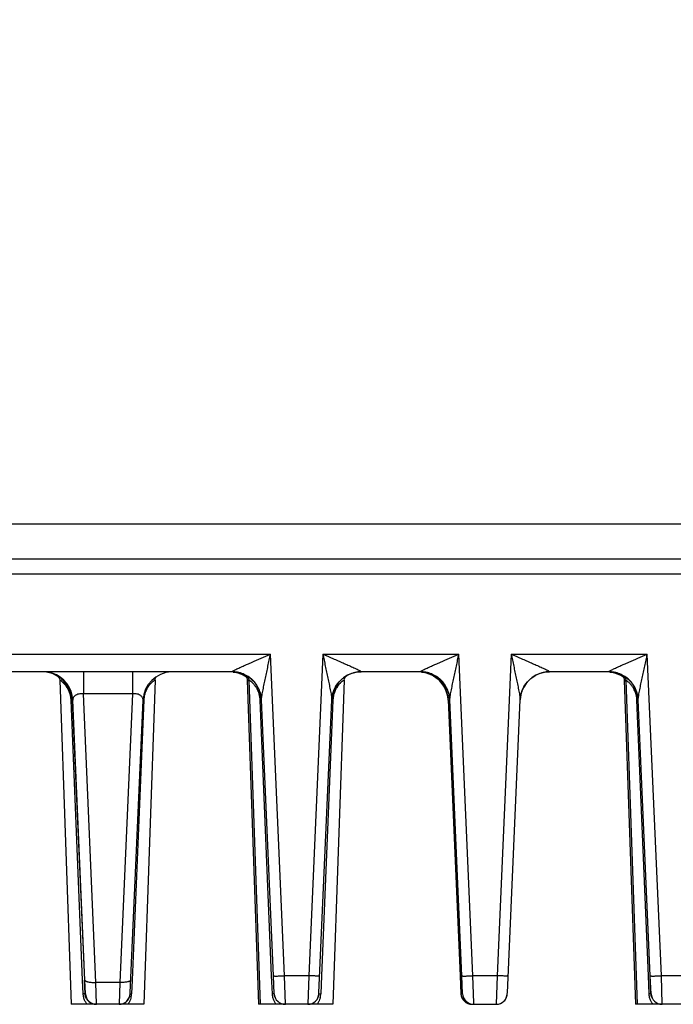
# Model space of a CAD drawing. Header units: inches. Extents: x 0 to 34, y 0 to 22.
# Tile 34 of 71: x 12 to 13.8, y 8.7 to 11.3. Entities that reach past the tile are written whole.
import ezdxf

# ---------------------------------------------------------------- set-up
doc = ezdxf.new("R2010")
doc.units = ezdxf.units.IN
doc.header["$LTSCALE"] = 1.87
doc.header["$MEASUREMENT"] = 0
doc.layers.get('0').update_dxf_attribs({"linetype": 'CONTINUOUS'})
doc.layers.add('DIMENSIONS', color=7, linetype='CONTINUOUS')
doc.styles.get("Standard").update_dxf_attribs({"font": 'txt', "width": 0.8})
doc.dimstyles.new('DIMSTYLE_1', dxfattribs={"dimtxt": 0.125, "dimasz": 0.18, "dimexe": 0.18, "dimexo": 0.0625, "dimgap": 0.09, "dimtad": 0, "dimtih": 1, "dimtoh": 1, "dimdec": 3, "dimzin": 4, "dimdsep": 46, "dimtxsty": 'STANDARD', "dimblk": '_FILLED', "dimblk1": '_FILLED', "dimblk2": '_FILLED', "dimcen": 0.09, "dimadec": 0, "dimazin": 0, "dimtp": 0.01, "dimtm": 0.01, "dimtfac": 1, "dimtdec": 3, "dimtofl": 0, "dimtmove": 0, "dimatfit": 3, "dimldrblk": '_FILLED', "dimfxl": 1, "dimtolj": 1, "dimtzin": 4, "dimarcsym": 0})

# ---------------------------------------------------------------- blocks, each defined once
blk = doc.blocks.new('*D8')
at = {"layer": 'DIMENSIONS', "color": 2, "linetype": 'CONTINUOUS'}
blk.add_line((16.925, 10.5615), (16.925, 12.8755), dxfattribs=at)
at = {"layer": 'DIMENSIONS', "color": 2, "linetype": 'CONTINUOUS', "insert": (16.8625, 12.938), "char_height": 0.125, "width": 1.525, "attachment_point": 1, "rotation": 90, "line_spacing_factor": 0.9}
blk.add_mtext('10.419{\\Ftxt.shx;\\W1.000000;\\H0.125000; }[264.64]', dxfattribs=at)
blk = doc.blocks.new('_FILLED')
at = {"color": 0, "linetype": 'BYBLOCK'}
blk.add_solid([(0, 0), (-1, 0.174), (-1, -0.174)], dxfattribs=at)

msp = doc.modelspace()

# ---------------------------------------------------------------- linework, layer by layer
at = {"color": 7, "linetype": 'CONTINUOUS'}
for p, q in [((16.8159, 9.9691), (6.6112, 9.9691)), ((14.5929, 9.8736), (8.9231, 9.8736)), ((6.6951, 9.834), (16.7488, 9.834)), ((11.2777, 9.6171), (12.6675, 9.6171)), ((12.7055, 8.746), (12.6675, 9.6171)), ((12.8088, 9.6171), (12.7707, 8.746)), ((12.8088, 9.6171), (13.1779, 9.6171)), ((13.2159, 8.746), (13.1779, 9.6171)), ((13.3192, 9.6171), (13.2811, 8.746)), ((13.3192, 9.6171), (13.6883, 9.6171)), ((13.7263, 8.746), (13.6883, 9.6171)), ((12.563, 9.5688), (11.382, 9.5688)), ((12.0901, 9.5582), (12.0883, 9.5592)), ((12.0932, 9.5563), (12.0901, 9.5582)), ((12.0962, 9.5465), (12.1268, 8.6688)), ((12.1607, 9.5688), (12.1606, 9.5095)), ((12.2932, 9.5688), (12.293, 9.5095)), ((12.3545, 9.5465), (12.3238, 8.6688)), ((12.566, 9.5684), (12.5712, 9.5678)), ((12.5712, 9.5678), (12.5787, 9.5662)), ((12.6007, 9.5592), (12.6064, 9.5558)), ((12.6066, 9.5528), (12.6015, 9.5563)), ((12.6045, 9.5465), (12.6351, 8.6688)), ((12.607, 9.5449), (12.6045, 9.5465)), ((12.6086, 9.5465), (12.6392, 8.6688)), ((12.8669, 9.5465), (12.8362, 8.6688)), ((12.8624, 9.5507), (12.8676, 9.5546)), ((12.8703, 9.5555), (12.8727, 9.5575)), ((12.9072, 9.5686), (12.9132, 9.5688)), ((13.0734, 9.5688), (12.9132, 9.5688)), ((13.0764, 9.5684), (13.0816, 9.5678)), ((13.0816, 9.5678), (13.0891, 9.5662)), ((13.1096, 9.5575), (13.1157, 9.5535)), ((13.1263, 9.5442), (13.1309, 9.539)), ((13.3728, 9.5507), (13.378, 9.5546)), ((13.4176, 9.5686), (13.4235, 9.5688)), ((13.5837, 9.5688), (13.4235, 9.5688)), ((13.5867, 9.5684), (13.592, 9.5678)), ((13.592, 9.5678), (13.5994, 9.5662)), ((13.6221, 9.5588), (13.6275, 9.5556)), ((13.6279, 9.5524), (13.6228, 9.556)), ((13.6257, 9.5462), (13.6564, 8.6688)), ((13.6283, 9.5446), (13.6257, 9.5462)), ((13.6299, 9.5462), (13.6605, 8.6688)), ((12.8369, 9.5131), (12.8387, 9.518)), ((12.8463, 9.5328), (12.8497, 9.5375)), ((13.1412, 9.5223), (13.1436, 9.5166)), ((13.1436, 9.5166), (13.1455, 9.5108)), ((13.3473, 9.5131), (13.3491, 9.518)), ((13.3567, 9.5328), (13.3601, 9.5375)), ((12.1287, 9.4923), (12.1269, 9.4922)), ((12.1583, 8.7343), (12.1269, 9.4922)), ((12.1303, 9.4923), (12.1287, 9.4923)), ((12.13, 9.4923), (12.1291, 9.4923)), ((12.13, 9.4923), (12.1631, 8.7345)), ((12.1644, 8.7346), (12.1316, 9.4923)), ((12.293, 9.5095), (12.1606, 9.5095)), ((12.1944, 8.7281), (12.1606, 9.5095)), ((12.293, 9.5095), (12.2586, 8.7281)), ((12.287, 8.7001), (12.3219, 9.4923)), ((12.324, 9.4922), (12.2925, 8.7344)), ((12.3221, 9.4923), (12.324, 9.4922)), ((12.6427, 9.4923), (12.6393, 9.4922)), ((12.6703, 8.7456), (12.6393, 9.4922)), ((12.6755, 8.7458), (12.6429, 9.4933)), ((12.7986, 8.7001), (12.8333, 9.4933)), ((12.8364, 9.4922), (12.8054, 8.7456)), ((12.8333, 9.4933), (12.8334, 9.4944)), ((12.8334, 9.4944), (12.8334, 9.4944)), ((12.8346, 9.4923), (12.8364, 9.4922)), ((13.1484, 9.4944), (13.1484, 9.4944)), ((13.1484, 9.4933), (13.1484, 9.4944)), ((13.1484, 9.4933), (13.1811, 8.7458)), ((13.1484, 9.4933), (13.1828, 8.7075)), ((13.1484, 9.4933), (13.1485, 9.4924)), ((13.1485, 9.4923), (13.1533, 9.4923)), ((13.1859, 8.7458), (13.1533, 9.4933)), ((13.309, 8.7001), (13.3437, 9.4933)), ((13.3437, 9.4933), (13.3437, 9.4944)), ((13.3437, 9.4944), (13.3437, 9.4944)), ((13.6635, 9.4923), (13.6601, 9.4922)), ((13.6911, 8.7456), (13.6601, 9.4922)), ((13.6963, 8.7458), (13.6637, 9.4933)), ((12.6723, 8.6974), (12.6703, 8.7456)), ((12.6774, 8.6975), (12.6753, 8.7458)), ((12.6775, 8.6975), (12.6755, 8.7458)), ((12.7707, 8.746), (12.7055, 8.746)), ((12.7075, 8.6688), (12.7055, 8.746)), ((12.7707, 8.746), (12.7685, 8.6688)), ((12.8054, 8.7456), (12.8034, 8.6974)), ((13.1811, 8.7458), (13.1833, 8.6975)), ((13.1879, 8.6975), (13.1859, 8.7458)), ((13.2811, 8.746), (13.2159, 8.746)), ((13.2178, 8.6726), (13.2159, 8.746)), ((13.2811, 8.746), (13.2789, 8.6688)), ((13.6931, 8.6974), (13.6911, 8.7456)), ((13.6982, 8.6975), (13.6961, 8.7458)), ((13.6983, 8.6975), (13.6963, 8.7458)), ((13.7915, 8.746), (13.7263, 8.746)), ((13.7283, 8.6688), (13.7263, 8.746)), ((12.1599, 8.6974), (12.1583, 8.7343)), ((12.165, 8.6975), (12.1634, 8.7345)), ((12.1659, 8.6975), (12.1644, 8.7346)), ((12.2586, 8.7281), (12.1944, 8.7281)), ((12.1959, 8.6688), (12.1944, 8.7281)), ((12.2586, 8.7281), (12.2569, 8.6688)), ((12.2925, 8.7344), (12.291, 8.6974)), ((12.165, 8.6975), (12.1599, 8.6974)), ((12.165, 8.6975), (12.1659, 8.6975)), ((12.2867, 8.6975), (12.291, 8.6974)), ((12.6774, 8.6975), (12.6723, 8.6974)), ((12.6774, 8.6975), (12.6775, 8.6975)), ((12.7983, 8.6975), (12.8034, 8.6974)), ((13.1828, 8.7075), (13.1832, 8.6984)), ((13.1832, 8.6984), (13.1833, 8.6973)), ((13.1833, 8.6975), (13.1879, 8.6975)), ((13.6982, 8.6975), (13.6931, 8.6974)), ((13.6982, 8.6975), (13.6983, 8.6975)), ((12.195, 8.6688), (12.1268, 8.6688)), ((12.3238, 8.6688), (12.1959, 8.6688)), ((12.2749, 8.6748), (12.2776, 8.6772)), ((12.8362, 8.6688), (12.6351, 8.6688)), ((12.7863, 8.6747), (12.789, 8.677)), ((13.2133, 8.6688), (13.2789, 8.6688)), ((13.2179, 8.6688), (13.2178, 8.6726)), ((13.2966, 8.6747), (13.2994, 8.677)), ((13.8575, 8.6688), (13.6564, 8.6688))]:
    msp.add_line(p, q, dxfattribs=at)
for points in [[(12.0883, 9.5592), (12.0927, 9.5556), (12.0955, 9.5503), (12.0962, 9.5465)], [(12.3545, 9.5465), (12.3551, 9.5503), (12.3577, 9.5552)], [(12.5787, 9.5662), (12.5859, 9.5639), (12.5928, 9.561), (12.5979, 9.5582)], [(12.5966, 9.5592), (12.6002, 9.5565), (12.6029, 9.5526), (12.6044, 9.5477), (12.6045, 9.5465)], [(12.6007, 9.5592), (12.6043, 9.5565), (12.6071, 9.5526), (12.6085, 9.5477), (12.6086, 9.5465)], [(12.6038, 9.5545), (12.6053, 9.5535), (12.6064, 9.5526)], [(12.8497, 9.5375), (12.8535, 9.5421), (12.8577, 9.5465), (12.8624, 9.5507)], [(12.8669, 9.5465), (12.8675, 9.5503), (12.8703, 9.5555)], [(12.8676, 9.5546), (12.8732, 9.5581), (12.8792, 9.5613), (12.8857, 9.564)], [(12.8857, 9.564), (12.8926, 9.5661), (12.8998, 9.5677), (12.9072, 9.5686)], [(13.0891, 9.5662), (13.0963, 9.5639), (13.1031, 9.561), (13.1096, 9.5575)], [(13.1157, 9.5535), (13.1213, 9.549), (13.1263, 9.5442)], [(13.3601, 9.5375), (13.3639, 9.5421), (13.3681, 9.5465), (13.3728, 9.5507)], [(13.378, 9.5546), (13.3836, 9.5581), (13.3896, 9.5613), (13.3961, 9.564)], [(13.3961, 9.564), (13.4029, 9.5661), (13.4101, 9.5677), (13.4176, 9.5686)], [(13.5994, 9.5662), (13.6066, 9.5639), (13.6135, 9.561)], [(13.6135, 9.561), (13.62, 9.5575), (13.6217, 9.5564)], [(13.618, 9.5588), (13.6215, 9.5562), (13.6242, 9.5523), (13.6256, 9.5474), (13.6257, 9.5462)], [(13.6221, 9.5588), (13.6256, 9.5562), (13.6284, 9.5523), (13.6298, 9.5474), (13.6299, 9.5462)], [(13.625, 9.5542), (13.626, 9.5535), (13.6271, 9.5526)], [(12.8387, 9.518), (12.8408, 9.523), (12.8434, 9.5279), (12.8463, 9.5328)], [(13.1309, 9.539), (13.1349, 9.5336), (13.1383, 9.528), (13.1412, 9.5223)], [(13.3491, 9.518), (13.3512, 9.523), (13.3538, 9.5279), (13.3567, 9.5328)], [(12.8334, 9.4946), (12.8335, 9.4958), (12.8338, 9.4992), (12.8345, 9.5036), (12.8356, 9.5082), (12.8369, 9.5131)], [(13.1455, 9.5108), (13.1469, 9.5053), (13.1478, 9.5002), (13.1482, 9.4964), (13.1483, 9.4947), (13.1484, 9.4946)], [(13.3438, 9.4946), (13.3438, 9.4958), (13.3442, 9.4992), (13.3449, 9.5036), (13.3459, 9.5082), (13.3473, 9.5131)], [(12.2836, 8.6852), (12.2849, 8.6881), (12.2858, 8.691), (12.2864, 8.6937), (12.2867, 8.6961), (12.2868, 8.697), (12.2868, 8.6975), (12.2869, 8.6979), (12.287, 8.7001)], [(12.7951, 8.685), (12.7964, 8.6878), (12.7974, 8.6907), (12.798, 8.6935), (12.7983, 8.6959), (12.7984, 8.6969), (12.7985, 8.6974), (12.7985, 8.6979), (12.7986, 8.7001)], [(13.1833, 8.6973), (13.1833, 8.6968), (13.1834, 8.6956), (13.1837, 8.6936), (13.1842, 8.6914), (13.1849, 8.6892), (13.1858, 8.6869)], [(13.3055, 8.685), (13.3068, 8.6878), (13.3077, 8.6907), (13.3084, 8.6935), (13.3087, 8.6959), (13.3088, 8.6969), (13.3088, 8.6974), (13.3089, 8.6979), (13.309, 8.7001)], [(12.2569, 8.6688), (12.2608, 8.6691), (12.2648, 8.6699), (12.2681, 8.671)], [(12.2684, 8.6712), (12.2718, 8.6728), (12.2749, 8.6748)], [(12.2776, 8.6772), (12.28, 8.6797), (12.282, 8.6824), (12.2836, 8.6852)], [(12.7685, 8.6688), (12.7721, 8.6691), (12.7761, 8.6698), (12.7797, 8.671)], [(12.7798, 8.671), (12.7832, 8.6727), (12.7863, 8.6747)], [(12.789, 8.677), (12.7914, 8.6795), (12.7934, 8.6822), (12.7951, 8.685)], [(13.1858, 8.6869), (13.1869, 8.6845), (13.1883, 8.6823), (13.1898, 8.6801), (13.1916, 8.6781), (13.1924, 8.6773)], [(13.2789, 8.6688), (13.2825, 8.6691), (13.2865, 8.6698), (13.2901, 8.671)], [(13.2902, 8.671), (13.2936, 8.6727), (13.2966, 8.6747)], [(13.2994, 8.677), (13.3018, 8.6795), (13.3038, 8.6822), (13.3055, 8.685)]]:
    msp.add_lwpolyline(points, dxfattribs=at)
for centre, radius, start, end in [((12.0487, 9.4885), 0.0803, 72.5382, 81.4707), ((12.0516, 9.4884), 0.0805, 72.545, 83.5078), ((12.0488, 9.4889), 0.0799, 56.3884, 72.5072), ((12.0517, 9.4888), 0.08, 2.5, 72.5), ((12.0506, 9.489), 0.0797, 33.4616, 57.6925), ((12.0485, 9.4885), 0.0804, 37.5431, 50.315), ((12.4018, 9.4888), 0.08, 92.0439, 177.5007), ((12.563, 9.4888), 0.08, 2.4997, 90.0003), ((12.5582, 9.4889), 0.0799, 58.6518, 86.5881), ((12.5583, 9.489), 0.0798, 51.5829, 54.9849), ((12.5568, 9.4793), 0.0912, 56.8805, 57.6714), ((12.5645, 9.4909), 0.0773, 53.0707, 56.9339), ((12.5669, 9.4855), 0.0716, 54.5435, 55.9365), ((12.5634, 9.4902), 0.0784, 47.0212, 52.11), ((12.5611, 9.4876), 0.0819, 43.335, 47.0695), ((12.9131, 9.4889), 0.0799, 92.2458, 160.0066), ((12.9128, 9.4895), 0.0796, 122.3494, 127.2146), ((12.9132, 9.4882), 0.081, 93.4367, 105.2272), ((12.9132, 9.4895), 0.0794, 90.0043, 93.4199), ((13.0734, 9.4888), 0.08, 2.4997, 90.0003), ((13.0686, 9.4889), 0.0799, 19.9933, 86.5881), ((13.4235, 9.4889), 0.0799, 92.2458, 160.0066), ((13.4231, 9.4895), 0.0796, 122.3494, 127.2146), ((13.4236, 9.4882), 0.081, 93.4367, 105.2272), ((13.4235, 9.4895), 0.0794, 90.0043, 93.4199), ((13.5837, 9.4888), 0.08, 2.4997, 90.0003), ((13.579, 9.4889), 0.0799, 58.139, 86.5881), ((13.579, 9.489), 0.0798, 50.9835, 54.984), ((13.5764, 9.4776), 0.0933, 56.62, 57.1948), ((13.585, 9.4904), 0.0778, 53.1277, 56.6831), ((13.5879, 9.486), 0.0712, 54.0031, 55.4234), ((13.5843, 9.4903), 0.0782, 46.6542, 52.1474), ((13.5819, 9.4876), 0.0819, 43.1181, 46.7097), ((12.0488, 9.4888), 0.08, 19.9966, 37.5033), ((12.0502, 9.4887), 0.0802, 18.3227, 33.4707), ((12.5641, 9.4897), 0.0784, 33.4591, 35.3584), ((12.5622, 9.4885), 0.0807, 26.9442, 33.4243), ((12.5633, 9.489), 0.0794, 18.6921, 26.9969), ((12.9117, 9.49), 0.0784, 158.6662, 161.2256), ((12.9119, 9.4892), 0.0789, 158.4206, 160.2743), ((12.9136, 9.4885), 0.0807, 147.8812, 158.4093), ((12.9123, 9.4898), 0.079, 140.1244, 158.6556), ((12.9016, 9.49), 0.0693, 152.3932, 153.6436), ((12.8966, 9.4929), 0.0635, 135.08, 145.1957), ((12.9119, 9.4897), 0.0786, 144.8782, 146.6235), ((13.4221, 9.49), 0.0784, 158.6662, 161.2256), ((13.4227, 9.4898), 0.079, 140.1244, 158.6556), ((13.5848, 9.4897), 0.0784, 33.2094, 35.2702), ((13.5829, 9.4885), 0.0807, 26.7489, 33.1751), ((13.5841, 9.489), 0.0795, 18.6332, 26.7999), ((12.5614, 9.4886), 0.0811, 3.195, 18.1387), ((12.5625, 9.4888), 0.0803, 11.9193, 18.6105), ((12.9135, 9.4888), 0.0803, 160.036, 175.998), ((12.9124, 9.4898), 0.0792, 161.2226, 176.6549), ((12.9063, 9.4893), 0.07, 176.235, 177.5974), ((12.9109, 9.4896), 0.0778, 160.275, 161.7754), ((13.0682, 9.4888), 0.0803, 4.1167, 19.964), ((13.0695, 9.4889), 0.0791, 2.501, 4.1028), ((13.4239, 9.4888), 0.0803, 160.036, 175.998), ((13.4228, 9.4898), 0.0792, 161.2226, 176.6549), ((13.5822, 9.4886), 0.0811, 3.191, 18.0321), ((13.5831, 9.4888), 0.0805, 11.3174, 18.5452), ((12.1959, 8.6988), 0.03, 182.5, 270), ((12.2569, 8.6988), 0.03, 270.0629, 357.4499), ((12.2393, 8.6995), 0.0517, 346.6745, 357.6449), ((12.7075, 8.6988), 0.03, 182.5, 270), ((12.7685, 8.6988), 0.03, 270.0638, 357.4499), ((12.7675, 8.699), 0.0309, 342.0901, 353.6142), ((12.7518, 8.6995), 0.0517, 346.6745, 357.6449), ((13.2133, 8.6988), 0.03, 182.5657, 269.9387), ((13.2179, 8.6988), 0.03, 182.5, 270), ((13.2789, 8.6988), 0.03, 270.0638, 357.4499), ((13.7283, 8.6988), 0.03, 182.5, 270), ((12.195, 8.6989), 0.03, 230.7138, 270.0123), ((12.7068, 8.6986), 0.0294, 197.94, 206.9329), ((12.7077, 8.6992), 0.0304, 227.7725, 230.6966), ((12.7688, 8.6986), 0.0295, 338.9467, 342.0468), ((13.7275, 8.6986), 0.0293, 197.9332, 206.9259), ((13.7284, 8.6992), 0.0305, 227.7548, 230.6576)]:
    msp.add_arc(centre, radius, start, end, dxfattribs=at)
for points, knots in [([(12.5711, 9.5743), (12.5745, 9.576), (12.5818, 9.5794), (12.5931, 9.5845), (12.605, 9.5897), (12.6214, 9.597), (12.6423, 9.6061), (12.6591, 9.6134), (12.6675, 9.6171)], [0, 0, 0, 0, 0.108463, 0.227712, 0.352067, 0.479278, 0.738254, 1, 1, 1, 1]), ([(12.6429, 9.4933), (12.6429, 9.4941), (12.643, 9.4959), (12.6433, 9.4988), (12.6438, 9.502), (12.6446, 9.5067), (12.6457, 9.5129), (12.6472, 9.5205), (12.6487, 9.5283), (12.6503, 9.5361), (12.6519, 9.5441), (12.6542, 9.5548), (12.657, 9.5682), (12.6605, 9.5845), (12.664, 9.6008), (12.6664, 9.6116), (12.6675, 9.6171)], [0, 0, 0, 0, 0.0201, 0.043199, 0.069134, 0.097274, 0.156751, 0.218033, 0.280783, 0.344495, 0.408803, 0.473581, 0.60415, 0.735608, 0.867635, 1, 1, 1, 1]), ([(12.8088, 9.6171), (12.81, 9.6116), (12.8123, 9.6008), (12.8158, 9.5845), (12.8193, 9.5683), (12.8221, 9.5548), (12.8243, 9.5441), (12.826, 9.5362), (12.8276, 9.5283), (12.8291, 9.5205), (12.8306, 9.513), (12.8317, 9.5068), (12.8324, 9.5021), (12.8329, 9.4988), (12.8332, 9.4959), (12.8333, 9.4941), (12.8333, 9.4933)], [0, 0, 0, 0, 0.13237, 0.264398, 0.395856, 0.526416, 0.591197, 0.655506, 0.719176, 0.781937, 0.843335, 0.902399, 0.930464, 0.956951, 0.980946, 1, 1, 1, 1]), ([(12.8088, 9.6171), (12.818, 9.613), (12.8318, 9.607), (12.8502, 9.599), (12.8637, 9.5931), (12.8749, 9.5882), (12.8836, 9.5843), (12.8899, 9.5814), (12.896, 9.5786), (12.9017, 9.576), (12.9061, 9.5738), (12.9092, 9.5722), (12.9105, 9.5714), (12.9112, 9.571)], [0, 0, 0, 0, 0.269264, 0.402822, 0.534951, 0.664692, 0.728147, 0.790192, 0.85014, 0.906901, 0.958426, 0.980942, 1, 1, 1, 1]), ([(13.0815, 9.5743), (13.0849, 9.576), (13.0922, 9.5794), (13.1034, 9.5845), (13.1154, 9.5897), (13.1318, 9.597), (13.1527, 9.6061), (13.1695, 9.6134), (13.1779, 9.6171)], [0, 0, 0, 0, 0.108463, 0.227712, 0.352067, 0.479278, 0.738254, 1, 1, 1, 1]), ([(13.1533, 9.4933), (13.1532, 9.4941), (13.1533, 9.4959), (13.1537, 9.4988), (13.1542, 9.502), (13.155, 9.5067), (13.1561, 9.5129), (13.1575, 9.5205), (13.1591, 9.5283), (13.1607, 9.5361), (13.1623, 9.5441), (13.1646, 9.5548), (13.1674, 9.5682), (13.1709, 9.5845), (13.1744, 9.6008), (13.1767, 9.6116), (13.1779, 9.6171)], [0, 0, 0, 0, 0.0201, 0.043199, 0.069134, 0.097274, 0.156751, 0.218033, 0.280783, 0.344495, 0.408803, 0.473581, 0.60415, 0.735608, 0.867635, 1, 1, 1, 1]), ([(13.3192, 9.6171), (13.3203, 9.6116), (13.3227, 9.6008), (13.3262, 9.5845), (13.3296, 9.5683), (13.3325, 9.5548), (13.3347, 9.5441), (13.3364, 9.5362), (13.338, 9.5283), (13.3395, 9.5205), (13.3409, 9.513), (13.342, 9.5068), (13.3428, 9.5021), (13.3433, 9.4988), (13.3436, 9.4959), (13.3437, 9.4941), (13.3437, 9.4933)], [0, 0, 0, 0, 0.13237, 0.264398, 0.395856, 0.526416, 0.591197, 0.655506, 0.719176, 0.781937, 0.843335, 0.902399, 0.930464, 0.956951, 0.980946, 1, 1, 1, 1]), ([(13.3192, 9.6171), (13.3284, 9.613), (13.3422, 9.607), (13.3606, 9.599), (13.3741, 9.5931), (13.3853, 9.5882), (13.394, 9.5843), (13.4003, 9.5814), (13.4064, 9.5786), (13.4121, 9.576), (13.4165, 9.5738), (13.4196, 9.5722), (13.4209, 9.5714), (13.4215, 9.571)], [0, 0, 0, 0, 0.269264, 0.402822, 0.534951, 0.664692, 0.728147, 0.790192, 0.85014, 0.906901, 0.958426, 0.980942, 1, 1, 1, 1]), ([(13.5919, 9.5743), (13.5953, 9.576), (13.6025, 9.5794), (13.6138, 9.5845), (13.6257, 9.5897), (13.6422, 9.597), (13.6631, 9.6061), (13.6799, 9.6134), (13.6883, 9.6171)], [0, 0, 0, 0, 0.108463, 0.227712, 0.352067, 0.479278, 0.738254, 1, 1, 1, 1]), ([(13.6637, 9.4933), (13.6636, 9.4941), (13.6637, 9.4959), (13.6641, 9.4988), (13.6646, 9.502), (13.6653, 9.5067), (13.6664, 9.5129), (13.6679, 9.5205), (13.6694, 9.5283), (13.671, 9.5361), (13.6727, 9.5441), (13.6749, 9.5548), (13.6778, 9.5682), (13.6813, 9.5845), (13.6848, 9.6008), (13.6871, 9.6116), (13.6883, 9.6171)], [0, 0, 0, 0, 0.0201, 0.043199, 0.069134, 0.097274, 0.156751, 0.218033, 0.280783, 0.344495, 0.408803, 0.473581, 0.60415, 0.735608, 0.867635, 1, 1, 1, 1]), ([(12.563, 9.5692), (12.563, 9.5693), (12.5632, 9.5697), (12.5637, 9.5701), (12.5644, 9.5706), (12.5654, 9.5713), (12.5667, 9.572), (12.5686, 9.573), (12.5701, 9.5737), (12.5711, 9.5743)], [0, 0, 0, 0, 0.040053, 0.109811, 0.208512, 0.331979, 0.476002, 0.637425, 1, 1, 1, 1]), ([(12.9112, 9.571), (12.9114, 9.5708), (12.912, 9.5705), (12.9126, 9.57), (12.9131, 9.5696), (12.9132, 9.5693), (12.9132, 9.5692)], [0, 0, 0, 0, 0.371425, 0.666836, 0.876114, 1, 1, 1, 1]), ([(13.0733, 9.5692), (13.0733, 9.5693), (13.0735, 9.5697), (13.074, 9.5701), (13.0748, 9.5706), (13.0758, 9.5713), (13.077, 9.572), (13.0789, 9.573), (13.0804, 9.5737), (13.0815, 9.5743)], [0, 0, 0, 0, 0.040053, 0.109811, 0.208512, 0.331979, 0.476002, 0.637425, 1, 1, 1, 1]), ([(13.4215, 9.571), (13.4218, 9.5708), (13.4223, 9.5705), (13.423, 9.57), (13.4234, 9.5696), (13.4236, 9.5693), (13.4236, 9.5692)], [0, 0, 0, 0, 0.371425, 0.666836, 0.876114, 1, 1, 1, 1]), ([(13.5837, 9.5692), (13.5837, 9.5693), (13.5839, 9.5697), (13.5844, 9.5701), (13.5852, 9.5706), (13.5862, 9.5713), (13.5874, 9.572), (13.5893, 9.573), (13.5908, 9.5737), (13.5919, 9.5743)], [0, 0, 0, 0, 0.040053, 0.109811, 0.208512, 0.331979, 0.476002, 0.637425, 1, 1, 1, 1]), ([(12.0897, 9.5584), (12.0905, 9.558), (12.0931, 9.5564), (12.0982, 9.553), (12.1022, 9.5497), (12.1044, 9.5476)], [0, 0, 0, 0, 0.146031, 0.496453, 1, 1, 1, 1]), ([(12.1238, 9.5104), (12.1215, 9.5177), (12.1144, 9.5318), (12.1028, 9.5426), (12.0962, 9.5465)], [0, 0, 0, 0, 0.500675, 1, 1, 1, 1]), ([(12.1044, 9.5476), (12.1055, 9.5466), (12.1101, 9.5421), (12.1141, 9.5371), (12.1169, 9.5329)], [0, 0, 0, 0, 0.22213, 1, 1, 1, 1]), ([(12.3545, 9.5465), (12.3545, 9.5465), (12.3544, 9.5465), (12.3544, 9.5465), (12.3544, 9.5465), (12.3543, 9.5464), (12.3541, 9.5463), (12.3539, 9.5461), (12.3535, 9.5459), (12.3532, 9.5457), (12.3527, 9.5454), (12.3519, 9.5449), (12.3508, 9.5441), (12.3493, 9.543), (12.3475, 9.5416), (12.3455, 9.5398), (12.3433, 9.5377), (12.3399, 9.5342), (12.3355, 9.5286), (12.3307, 9.5203), (12.3282, 9.5139), (12.3271, 9.5104)], [0, 0, 0, 0, 0.000239, 0.000924, 0.002057, 0.00364, 0.008161, 0.014501, 0.022675, 0.032696, 0.04458, 0.058342, 0.091567, 0.132524, 0.181433, 0.238598, 0.304406, 0.379174, 0.554589, 0.763536, 1, 1, 1, 1]), ([(12.6429, 9.4933), (12.6427, 9.4983), (12.6413, 9.5084), (12.6363, 9.5228), (12.6287, 9.536), (12.6186, 9.5475), (12.6066, 9.557), (12.593, 9.5639), (12.5782, 9.5682), (12.568, 9.5692), (12.563, 9.5692)], [0, 0, 0, 0, 0.124462, 0.249209, 0.373942, 0.498846, 0.623923, 0.749152, 0.874647, 1, 1, 1, 1]), ([(12.5966, 9.5592), (12.5966, 9.5592), (12.5966, 9.5592), (12.5967, 9.5592), (12.5967, 9.5591), (12.5968, 9.5591), (12.5969, 9.559), (12.597, 9.5589), (12.5973, 9.5588), (12.5977, 9.5586), (12.5981, 9.5583), (12.5986, 9.558), (12.5995, 9.5575), (12.6008, 9.5567), (12.6025, 9.5556), (12.6045, 9.5543), (12.6059, 9.5533), (12.6067, 9.5527)], [0, 0, 0, 0, 0.001015, 0.00399, 0.008924, 0.015817, 0.024666, 0.035472, 0.062947, 0.098235, 0.141329, 0.192229, 0.250932, 0.391756, 0.563821, 0.766759, 1, 1, 1, 1]), ([(12.6362, 9.5104), (12.6351, 9.5139), (12.6326, 9.5203), (12.6277, 9.5286), (12.6232, 9.5342), (12.6199, 9.5378), (12.6176, 9.5399), (12.6156, 9.5416), (12.6138, 9.543), (12.6123, 9.5441), (12.6111, 9.5449), (12.6104, 9.5454), (12.6099, 9.5457), (12.6095, 9.546), (12.6092, 9.5462), (12.6089, 9.5463), (12.6088, 9.5464), (12.6087, 9.5465), (12.6086, 9.5465), (12.6086, 9.5465), (12.6086, 9.5465), (12.6086, 9.5465)], [0, 0, 0, 0, 0.236618, 0.445682, 0.621185, 0.69597, 0.761779, 0.818944, 0.867848, 0.908789, 0.941982, 0.95572, 0.967576, 0.977563, 0.985699, 0.991996, 0.99647, 0.998027, 0.999133, 0.99979, 1, 1, 1, 1]), ([(12.6218, 9.5428), (12.6208, 9.5439), (12.6175, 9.5474), (12.6137, 9.5506), (12.611, 9.5527)], [0, 0, 0, 0, 0.285366, 1, 1, 1, 1]), ([(12.8669, 9.5465), (12.8669, 9.5465), (12.8669, 9.5465), (12.8669, 9.5465), (12.8668, 9.5465), (12.8667, 9.5464), (12.8666, 9.5463), (12.8663, 9.5461), (12.866, 9.5459), (12.8656, 9.5457), (12.8651, 9.5454), (12.8644, 9.5449), (12.8633, 9.5441), (12.8617, 9.543), (12.86, 9.5416), (12.8579, 9.5398), (12.8557, 9.5377), (12.8524, 9.5342), (12.848, 9.5286), (12.8432, 9.5203), (12.8406, 9.5139), (12.8395, 9.5104)], [0, 0, 0, 0, 0.000239, 0.000924, 0.002057, 0.00364, 0.008162, 0.014502, 0.022676, 0.032696, 0.04458, 0.058342, 0.091567, 0.132523, 0.181432, 0.238597, 0.304405, 0.379173, 0.554588, 0.763535, 1, 1, 1, 1]), ([(13.1533, 9.4933), (13.1531, 9.4983), (13.1516, 9.5084), (13.1467, 9.5228), (13.139, 9.536), (13.129, 9.5475), (13.117, 9.557), (13.1033, 9.5639), (13.0886, 9.5682), (13.0784, 9.5692), (13.0733, 9.5692)], [0, 0, 0, 0, 0.124462, 0.249209, 0.373942, 0.498846, 0.623923, 0.749152, 0.874647, 1, 1, 1, 1]), ([(13.6637, 9.4933), (13.6634, 9.4983), (13.662, 9.5084), (13.657, 9.5228), (13.6494, 9.536), (13.6394, 9.5475), (13.6273, 9.557), (13.6137, 9.5639), (13.599, 9.5682), (13.5888, 9.5692), (13.5837, 9.5692)], [0, 0, 0, 0, 0.124462, 0.249209, 0.373942, 0.498846, 0.623923, 0.749152, 0.874647, 1, 1, 1, 1]), ([(13.618, 9.5588), (13.618, 9.5588), (13.618, 9.5588), (13.618, 9.5588), (13.6181, 9.5588), (13.6182, 9.5587), (13.6183, 9.5587), (13.6184, 9.5586), (13.6187, 9.5585), (13.619, 9.5582), (13.6195, 9.558), (13.62, 9.5577), (13.6209, 9.5572), (13.6221, 9.5564), (13.6238, 9.5552), (13.6258, 9.5539), (13.6272, 9.5528), (13.628, 9.5522)], [0, 0, 0, 0, 0.001014, 0.003987, 0.008919, 0.015809, 0.024656, 0.035458, 0.062926, 0.098206, 0.141293, 0.192186, 0.250884, 0.391708, 0.56378, 0.766729, 1, 1, 1, 1]), ([(13.6571, 9.5102), (13.656, 9.5137), (13.6535, 9.5201), (13.6487, 9.5284), (13.6443, 9.534), (13.6409, 9.5375), (13.6388, 9.5396), (13.6368, 9.5413), (13.635, 9.5427), (13.6335, 9.5439), (13.6324, 9.5446), (13.6316, 9.5451), (13.6312, 9.5454), (13.6308, 9.5457), (13.6304, 9.5459), (13.6302, 9.546), (13.63, 9.5461), (13.6299, 9.5462), (13.6299, 9.5462), (13.6299, 9.5462), (13.6299, 9.5462), (13.6299, 9.5462)], [0, 0, 0, 0, 0.236698, 0.445778, 0.621265, 0.696037, 0.761838, 0.818995, 0.867891, 0.908822, 0.942006, 0.955741, 0.967592, 0.977576, 0.985708, 0.992003, 0.996474, 0.99803, 0.999135, 0.999791, 1, 1, 1, 1]), ([(13.6427, 9.5427), (13.6417, 9.5437), (13.6383, 9.5473), (13.6345, 9.5506), (13.6317, 9.5527)], [0, 0, 0, 0, 0.287486, 1, 1, 1, 1]), ([(12.1169, 9.5329), (12.1178, 9.5315), (12.1215, 9.5255), (12.1244, 9.519), (12.1261, 9.5139)], [0, 0, 0, 0, 0.236413, 1, 1, 1, 1]), ([(12.1269, 9.4922), (12.1268, 9.4953), (12.1261, 9.5014), (12.1247, 9.5075), (12.1238, 9.5104)], [0, 0, 0, 0, 0.505396, 1, 1, 1, 1]), ([(12.1261, 9.5139), (12.1272, 9.5105), (12.129, 9.5033), (12.1298, 9.496), (12.13, 9.4923)], [0, 0, 0, 0, 0.496025, 1, 1, 1, 1]), ([(12.1303, 9.4923), (12.1301, 9.496), (12.1293, 9.5033), (12.1275, 9.5105), (12.1263, 9.5139)], [0, 0, 0, 0, 0.50394, 1, 1, 1, 1]), ([(12.1606, 9.5095), (12.1563, 9.51), (12.1499, 9.5098), (12.1424, 9.5074), (12.1381, 9.505), (12.135, 9.5022), (12.1329, 9.499), (12.1317, 9.4957), (12.1316, 9.4934), (12.1316, 9.4923)], [0, 0, 0, 0, 0.344631, 0.491486, 0.617178, 0.725703, 0.822268, 0.91224, 1, 1, 1, 1]), ([(12.3219, 9.4923), (12.322, 9.4935), (12.3218, 9.4957), (12.3207, 9.499), (12.3186, 9.5022), (12.3154, 9.505), (12.3112, 9.5074), (12.3037, 9.5098), (12.2974, 9.51), (12.293, 9.5095)], [0, 0, 0, 0, 0.087838, 0.177806, 0.274304, 0.382731, 0.508331, 0.655142, 1, 1, 1, 1]), ([(12.3271, 9.5104), (12.3262, 9.5075), (12.3248, 9.5014), (12.3241, 9.4953), (12.324, 9.4922)], [0, 0, 0, 0, 0.494562, 1, 1, 1, 1]), ([(12.6393, 9.4922), (12.6392, 9.4953), (12.6385, 9.5014), (12.6371, 9.5074), (12.6362, 9.5104)], [0, 0, 0, 0, 0.50539, 1, 1, 1, 1]), ([(12.6427, 9.4923), (12.6426, 9.4956), (12.6421, 9.5), (12.6413, 9.5043), (12.6411, 9.5054)], [0, 0, 0, 0, 0.750678, 1, 1, 1, 1]), ([(12.8395, 9.5104), (12.8391, 9.5091), (12.8376, 9.5037), (12.8368, 9.4981), (12.8365, 9.4938)], [0, 0, 0, 0, 0.244981, 1, 1, 1, 1]), ([(13.6601, 9.4922), (13.66, 9.4953), (13.6593, 9.5014), (13.6579, 9.5073), (13.6571, 9.5102)], [0, 0, 0, 0, 0.505433, 1, 1, 1, 1]), ([(13.6635, 9.4923), (13.6633, 9.4954), (13.6629, 9.4995), (13.6622, 9.5035), (13.662, 9.5045)], [0, 0, 0, 0, 0.750544, 1, 1, 1, 1]), ([(12.6755, 8.7458), (12.6755, 8.7458), (12.6756, 8.7457), (12.6758, 8.7456), (12.6762, 8.7456), (12.6769, 8.7455), (12.6779, 8.7455), (12.6792, 8.7454), (12.6807, 8.7454), (12.6824, 8.7454), (12.6852, 8.7454), (12.6891, 8.7455), (12.6942, 8.7456), (12.6998, 8.7458), (12.7036, 8.7459), (12.7055, 8.746)], [0, 0, 0, 0, 0.002131, 0.006195, 0.021094, 0.045186, 0.078373, 0.120444, 0.170933, 0.229309, 0.295039, 0.44614, 0.618584, 0.80597, 1, 1, 1, 1]), ([(12.8006, 8.7458), (12.8006, 8.7457), (12.8006, 8.7457), (12.8004, 8.7456), (12.8, 8.7456), (12.7992, 8.7455), (12.7983, 8.7455), (12.797, 8.7454), (12.7955, 8.7454), (12.7938, 8.7454), (12.791, 8.7454), (12.7871, 8.7455), (12.782, 8.7456), (12.7765, 8.7458), (12.7726, 8.7459), (12.7707, 8.746)], [0, 0, 0, 0, 0.002086, 0.006085, 0.020852, 0.044823, 0.077906, 0.119889, 0.170308, 0.228634, 0.294335, 0.44545, 0.618012, 0.805626, 1, 1, 1, 1]), ([(13.1859, 8.7458), (13.1859, 8.7458), (13.1859, 8.7457), (13.1861, 8.7456), (13.1866, 8.7456), (13.1873, 8.7455), (13.1883, 8.7455), (13.1895, 8.7454), (13.1911, 8.7454), (13.1928, 8.7454), (13.1956, 8.7454), (13.1995, 8.7455), (13.2046, 8.7456), (13.2101, 8.7458), (13.214, 8.7459), (13.2159, 8.746)], [0, 0, 0, 0, 0.002131, 0.006195, 0.021094, 0.045186, 0.078373, 0.120444, 0.170933, 0.229309, 0.295039, 0.44614, 0.618584, 0.80597, 1, 1, 1, 1]), ([(13.311, 8.7458), (13.311, 8.7457), (13.311, 8.7457), (13.3108, 8.7456), (13.3103, 8.7456), (13.3096, 8.7455), (13.3086, 8.7455), (13.3074, 8.7454), (13.3059, 8.7454), (13.3041, 8.7454), (13.3014, 8.7454), (13.2975, 8.7455), (13.2924, 8.7456), (13.2868, 8.7458), (13.283, 8.7459), (13.2811, 8.746)], [0, 0, 0, 0, 0.002086, 0.006085, 0.020852, 0.044823, 0.077906, 0.119889, 0.170308, 0.228634, 0.294335, 0.44545, 0.618012, 0.805626, 1, 1, 1, 1]), ([(13.6963, 8.7458), (13.6963, 8.7458), (13.6963, 8.7457), (13.6965, 8.7456), (13.6969, 8.7456), (13.6977, 8.7455), (13.6987, 8.7455), (13.6999, 8.7454), (13.7014, 8.7454), (13.7032, 8.7454), (13.7059, 8.7454), (13.7098, 8.7455), (13.715, 8.7456), (13.7205, 8.7458), (13.7243, 8.7459), (13.7263, 8.746)], [0, 0, 0, 0, 0.002131, 0.006195, 0.021094, 0.045186, 0.078373, 0.120444, 0.170933, 0.229309, 0.295039, 0.44614, 0.618584, 0.80597, 1, 1, 1, 1]), ([(12.1644, 8.7346), (12.1644, 8.7333), (12.1661, 8.732), (12.1681, 8.7311), (12.1696, 8.7305), (12.1714, 8.7299), (12.1741, 8.7293), (12.178, 8.7287), (12.1831, 8.7282), (12.1887, 8.728), (12.1925, 8.728), (12.1944, 8.7281)], [0, 0, 0, 0, 0.116907, 0.161598, 0.2129, 0.270626, 0.334483, 0.47889, 0.641798, 0.817891, 1, 1, 1, 1]), ([(12.2885, 8.7346), (12.2885, 8.7333), (12.2868, 8.732), (12.2848, 8.731), (12.2833, 8.7305), (12.2816, 8.7299), (12.2788, 8.7293), (12.2749, 8.7287), (12.2698, 8.7282), (12.2643, 8.728), (12.2605, 8.728), (12.2586, 8.7281)], [0, 0, 0, 0, 0.116706, 0.161329, 0.212567, 0.27024, 0.334059, 0.478438, 0.641402, 0.817643, 1, 1, 1, 1]), ([(12.1646, 8.6779), (12.1632, 8.6809), (12.1609, 8.6873), (12.16, 8.694), (12.1599, 8.6974)], [0, 0, 0, 0, 0.494394, 1, 1, 1, 1]), ([(12.1664, 8.6895), (12.1662, 8.6902), (12.1655, 8.6928), (12.1651, 8.6955), (12.165, 8.6975)], [0, 0, 0, 0, 0.24552, 1, 1, 1, 1]), ([(12.6771, 8.6779), (12.6756, 8.6809), (12.6734, 8.6873), (12.6724, 8.694), (12.6723, 8.6974)], [0, 0, 0, 0, 0.494394, 1, 1, 1, 1]), ([(12.6789, 8.6895), (12.6787, 8.6902), (12.6779, 8.6928), (12.6775, 8.6955), (12.6774, 8.6975)], [0, 0, 0, 0, 0.24552, 1, 1, 1, 1]), ([(13.6979, 8.6779), (13.6964, 8.6809), (13.6942, 8.6873), (13.6932, 8.694), (13.6931, 8.6974)], [0, 0, 0, 0, 0.494274, 1, 1, 1, 1]), ([(13.6996, 8.6895), (13.6994, 8.6902), (13.6987, 8.6928), (13.6983, 8.6955), (13.6982, 8.6975)], [0, 0, 0, 0, 0.245403, 1, 1, 1, 1]), ([(12.1703, 8.6688), (12.1697, 8.6695), (12.1676, 8.6724), (12.1658, 8.6755), (12.1646, 8.6779)], [0, 0, 0, 0, 0.247201, 1, 1, 1, 1]), ([(12.176, 8.6756), (12.1738, 8.6773), (12.1699, 8.6816), (12.1673, 8.6867), (12.1664, 8.6895)], [0, 0, 0, 0, 0.482208, 1, 1, 1, 1]), ([(12.2862, 8.6779), (12.2859, 8.6771), (12.2842, 8.6739), (12.2823, 8.6709), (12.2806, 8.6688)], [0, 0, 0, 0, 0.253319, 1, 1, 1, 1]), ([(12.2896, 8.6876), (12.2894, 8.6868), (12.2886, 8.6834), (12.2873, 8.6802), (12.2862, 8.6779)], [0, 0, 0, 0, 0.252997, 1, 1, 1, 1]), ([(12.6827, 8.6688), (12.6822, 8.6695), (12.68, 8.6724), (12.6782, 8.6755), (12.6771, 8.6779)], [0, 0, 0, 0, 0.247201, 1, 1, 1, 1]), ([(12.7987, 8.6779), (12.7983, 8.6771), (12.7967, 8.6739), (12.7947, 8.6709), (12.793, 8.6688)], [0, 0, 0, 0, 0.253319, 1, 1, 1, 1]), ([(12.8021, 8.6876), (12.8019, 8.6868), (12.801, 8.6834), (12.7998, 8.6802), (12.7987, 8.6779)], [0, 0, 0, 0, 0.252997, 1, 1, 1, 1]), ([(13.7035, 8.6688), (13.703, 8.6695), (13.7008, 8.6724), (13.699, 8.6755), (13.6979, 8.6779)], [0, 0, 0, 0, 0.247143, 1, 1, 1, 1])]:
    msp.add_open_spline(points, degree=3, knots=knots, dxfattribs=at)

# ---------------------------------------------------------------- dimensions: what is measured, and where the dimension line sits
at = {"layer": 'DIMENSIONS', "color": 2, "linetype": 'CONTINUOUS'}
dim = msp.add_ordinate_dim(feature_location=(16.925, 10.5615), offset=(0, 2.314), dtype=1, origin=(6.5061, 9.9718), dimstyle='DIMSTYLE_1', dxfattribs=at)
dim.commit()
dim.dimension.update_dxf_attribs({"geometry": '*D8', "text_midpoint": (16.925, 13.7005)})

doc.saveas('drawing.dxf')
